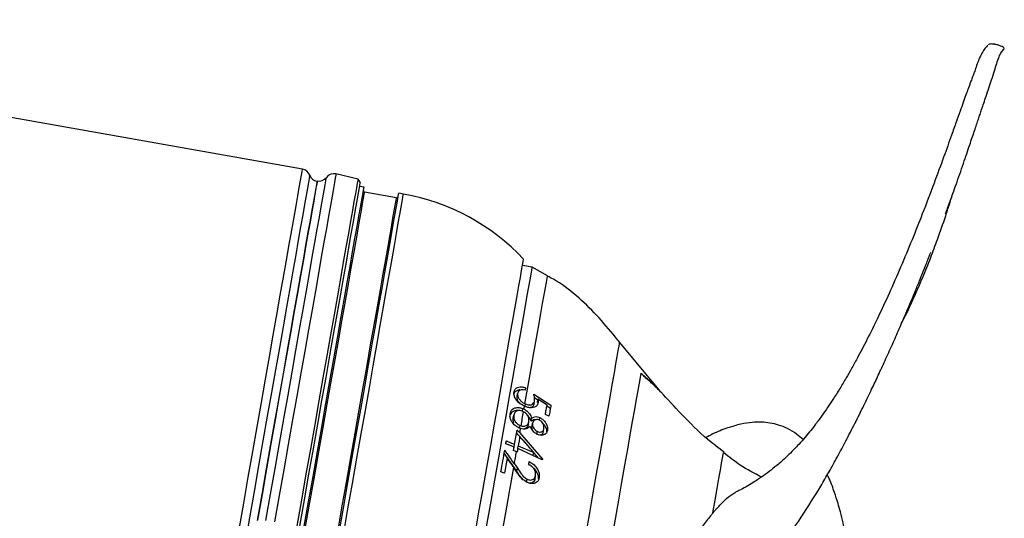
# Model space of a CAD drawing. Extents: x 3028 to 3864, y 3633 to 4147.
# Tile 8 of 8: x 3655 to 3864, y 3798 to 3904. Entities that reach past the tile are written whole.
import ezdxf

# ---------------------------------------------------------------- set-up
doc = ezdxf.new("R2010")
doc.units = 0
doc.header["$LTSCALE"] = 5
doc.layers.get('0').update_dxf_attribs({"linetype": 'CONTINUOUS'})

msp = doc.modelspace()

# ---------------------------------------------------------------- linework, layer by layer
at = {"color": 7, "linetype": 'CONTINUOUS'}
for p, q in [((3714.9, 3871.85), (3535.14, 3903.54)), ((3726.73, 3869.73), (3722, 3870.83)), ((3727.12, 3869.1), (3726.73, 3869.73)), ((3727.95, 3868.02), (3726.96, 3868.2)), ((3734.86, 3865.79), (3728.07, 3866.99)), ((3736.32, 3866.55), (3735.33, 3866.72)), ((3716.97, 3863.36), (3716.92, 3863.37)), ((3763.61, 3851.07), (3761.58, 3851.43)), ((3766.89, 3849.22), (3763.61, 3851.07)), ((3790.53, 3825.13), (3782.22, 3835.08)), ((3760.45, 3823.64), (3760.56, 3824.29)), ((3763.98, 3824.15), (3767.62, 3821.79)), ((3764.03, 3822.08), (3764.14, 3822.73)), ((3764.84, 3822.86), (3764.15, 3823.32)), ((3764.76, 3822.38), (3764.87, 3823.03)), ((3766.79, 3821.78), (3764.87, 3823.03)), ((3761.81, 3820.41), (3761.55, 3820.53)), ((3761.57, 3820.52), (3761.67, 3821.06)), ((3761.67, 3821.06), (3761.91, 3820.95)), ((3762.11, 3821.53), (3762.02, 3821.56)), ((3762.11, 3822.09), (3762.23, 3822.04)), ((3762.14, 3821.57), (3762.23, 3822.04)), ((3767.5, 3821.11), (3766.75, 3821.6)), ((3759.63, 3819.01), (3759.75, 3819.65)), ((3762.83, 3817.66), (3762.94, 3818.3)), ((3763.42, 3818.37), (3763.53, 3819.01)), ((3763.61, 3817.33), (3763.72, 3817.98)), ((3765.19, 3818.62), (3765.28, 3819.15)), ((3767.2, 3819.43), (3766.44, 3819.82)), ((3760.98, 3816.83), (3761.09, 3817.46)), ((3761.18, 3816.83), (3761, 3816.9)), ((3761.02, 3815.9), (3765.81, 3810.32)), ((3761.09, 3817.46), (3761.28, 3817.4)), ((3764.65, 3815.55), (3764.76, 3816.2)), ((3766.01, 3816.19), (3766.13, 3816.86)), ((3763.96, 3811.75), (3761.03, 3815.1)), ((3759.81, 3812.91), (3759.91, 3813.5)), ((3760.45, 3811.84), (3760.31, 3811.9)), ((3760.59, 3812.6), (3760.69, 3813.18)), ((3765.79, 3810.2), (3760.59, 3812.6)), ((3760.69, 3813.18), (3763.96, 3811.75)), ((3763.85, 3811.09), (3763.96, 3811.75)), ((3760.39, 3807.76), (3757.7, 3811.62)), ((3760.07, 3808.02), (3759.72, 3808.54)), ((3759.86, 3809.34), (3760.5, 3808.4)), ((3760.39, 3807.76), (3760.5, 3808.4)), ((3762.46, 3805.43), (3762.58, 3806.08)), ((3764.24, 3806.16), (3764.36, 3806.83))]:
    msp.add_line(p, q, dxfattribs=at)
at = {"color": 7, "linetype": 'CONTINUOUS', "flags": 128}
for points in [[(3701.42, 3795.4), (3702.41, 3801.01), (3703.38, 3806.53), (3704.34, 3811.94), (3705.27, 3817.21), (3706.17, 3822.34), (3707.04, 3827.29), (3707.88, 3832.06), (3708.69, 3836.63), (3709.46, 3840.98), (3710.18, 3845.09), (3710.86, 3848.96), (3711.5, 3852.56), (3712.08, 3855.88), (3712.62, 3858.92), (3713.1, 3861.65), (3713.53, 3864.08), (3713.9, 3866.19), (3714.22, 3867.98), (3714.47, 3869.43), (3714.67, 3870.54), (3714.81, 3871.32), (3714.88, 3871.75), (3714.9, 3871.85)], [(3716.43, 3870.56), (3716.4, 3870.39), (3716.31, 3869.87), (3716.16, 3869), (3715.94, 3867.79), (3715.67, 3866.24), (3715.34, 3864.35), (3714.95, 3862.15), (3714.5, 3859.62), (3714, 3856.79), (3713.45, 3853.65), (3712.85, 3850.23), (3712.2, 3846.54), (3711.5, 3842.58), (3710.76, 3838.38), (3709.98, 3833.95), (3709.16, 3829.3), (3708.3, 3824.46), (3707.42, 3819.43), (3706.5, 3814.24), (3705.56, 3808.91), (3704.6, 3803.46), (3703.62, 3797.9), (3702.62, 3792.25)], [(3722, 3870.83), (3721.99, 3870.81), (3721.95, 3870.55), (3721.84, 3869.95), (3721.68, 3869), (3721.45, 3867.71), (3721.16, 3866.09), (3720.82, 3864.14), (3720.42, 3861.86), (3719.96, 3859.28), (3719.45, 3856.38), (3718.89, 3853.19), (3718.28, 3849.72), (3717.62, 3845.98), (3716.91, 3841.98), (3716.16, 3837.74), (3715.37, 3833.27), (3714.55, 3828.58), (3713.69, 3823.71), (3712.8, 3818.65), (3711.88, 3813.44), (3710.93, 3808.08), (3709.97, 3802.6), (3708.98, 3797.03)], [(3717.96, 3869.28), (3717.93, 3869.1), (3717.84, 3868.59), (3717.69, 3867.73), (3717.48, 3866.53), (3717.21, 3865), (3716.88, 3863.13), (3716.49, 3860.95), (3716.05, 3858.45), (3715.56, 3855.64), (3715.01, 3852.54), (3714.42, 3849.16), (3713.77, 3845.5), (3713.08, 3841.59), (3712.35, 3837.43), (3711.57, 3833.04), (3710.76, 3828.44), (3709.92, 3823.64), (3709.04, 3818.67), (3708.13, 3813.54), (3707.2, 3808.26), (3706.25, 3802.86), (3705.28, 3797.36)], [(3718.03, 3869.34), (3717.99, 3869.17), (3717.9, 3868.65), (3717.75, 3867.79), (3717.54, 3866.59), (3717.27, 3865.06), (3716.94, 3863.19), (3716.56, 3861.01), (3716.11, 3858.5), (3715.62, 3855.7), (3715.07, 3852.59), (3714.47, 3849.21), (3713.83, 3845.55), (3713.14, 3841.63), (3712.41, 3837.47), (3711.63, 3833.08), (3710.82, 3828.47), (3709.97, 3823.67), (3709.1, 3818.7), (3708.19, 3813.56), (3707.26, 3808.28), (3706.31, 3802.87), (3705.33, 3797.37)], [(3707.13, 3797.31), (3708.11, 3802.88), (3709.07, 3808.35), (3710.01, 3813.68), (3710.93, 3818.88), (3711.82, 3823.91), (3712.67, 3828.77), (3713.49, 3833.42), (3714.28, 3837.86), (3715.02, 3842.07), (3715.72, 3846.03), (3716.37, 3849.73), (3716.97, 3853.16), (3717.53, 3856.3), (3718.03, 3859.13), (3718.47, 3861.66), (3718.86, 3863.88), (3719.2, 3865.76), (3719.47, 3867.31), (3719.68, 3868.53), (3719.84, 3869.4), (3719.93, 3869.92), (3719.96, 3870.09)], [(3713.75, 3796.12), (3714.73, 3801.69), (3715.69, 3807.15), (3716.63, 3812.49), (3717.55, 3817.69), (3718.44, 3822.74), (3719.3, 3827.6), (3720.12, 3832.27), (3720.91, 3836.73), (3721.65, 3840.96), (3722.36, 3844.95), (3723.01, 3848.68), (3723.63, 3852.15), (3724.19, 3855.33), (3724.7, 3858.21), (3725.15, 3860.8), (3725.55, 3863.06), (3725.89, 3865.01), (3726.18, 3866.63), (3726.41, 3867.91), (3726.57, 3868.86), (3726.68, 3869.46), (3726.72, 3869.72), (3726.73, 3869.73)], [(3727.12, 3869.1), (3727.09, 3868.93), (3727, 3868.4), (3726.84, 3867.53), (3726.63, 3866.31), (3726.36, 3864.76), (3726.02, 3862.87), (3725.63, 3860.65), (3725.18, 3858.11), (3724.68, 3855.26), (3724.13, 3852.12), (3723.52, 3848.68), (3722.87, 3844.97), (3722.17, 3841), (3721.42, 3836.78), (3720.64, 3832.33), (3719.82, 3827.66), (3718.96, 3822.8), (3718.07, 3817.75), (3717.15, 3812.54), (3716.2, 3807.18), (3715.24, 3801.71), (3714.25, 3796.12)], [(3715.2, 3795.73), (3716.18, 3801.26), (3717.13, 3806.69), (3718.07, 3811.99), (3718.98, 3817.15), (3719.86, 3822.15), (3720.71, 3826.98), (3721.52, 3831.6), (3722.3, 3836.01), (3723.04, 3840.19), (3723.73, 3844.12), (3724.38, 3847.8), (3724.98, 3851.2), (3725.53, 3854.32), (3726.03, 3857.14), (3726.47, 3859.65), (3726.86, 3861.85), (3727.19, 3863.72), (3727.46, 3865.26), (3727.67, 3866.47), (3727.83, 3867.33), (3727.92, 3867.85), (3727.95, 3868.02)], [(3715.49, 3795.66), (3716.47, 3801.18), (3717.42, 3806.6), (3718.35, 3811.89), (3719.26, 3817.03), (3720.14, 3822.02), (3720.99, 3826.82), (3721.8, 3831.42), (3722.57, 3835.8), (3723.3, 3839.95), (3723.99, 3843.84), (3724.63, 3847.48), (3725.22, 3850.84), (3725.76, 3853.9), (3726.25, 3856.67), (3726.68, 3859.13), (3727.06, 3861.26), (3727.38, 3863.07), (3727.64, 3864.54), (3727.84, 3865.67), (3727.97, 3866.45), (3728.05, 3866.89), (3728.07, 3866.99)], [(3722.59, 3794.43), (3723.56, 3799.96), (3724.52, 3805.39), (3725.45, 3810.69), (3726.36, 3815.85), (3727.25, 3820.85), (3728.1, 3825.67), (3728.91, 3830.3), (3729.69, 3834.71), (3730.43, 3838.89), (3731.12, 3842.82), (3731.77, 3846.5), (3732.37, 3849.9), (3732.92, 3853.02), (3733.41, 3855.84), (3733.86, 3858.35), (3734.24, 3860.55), (3734.57, 3862.42), (3734.85, 3863.96), (3735.06, 3865.16), (3735.21, 3866.03), (3735.3, 3866.55), (3735.33, 3866.72)], [(3723.57, 3794.26), (3724.55, 3799.79), (3725.5, 3805.21), (3726.44, 3810.52), (3727.35, 3815.68), (3728.23, 3820.68), (3729.08, 3825.5), (3729.9, 3830.12), (3730.67, 3834.53), (3731.41, 3838.71), (3732.1, 3842.65), (3732.75, 3846.32), (3733.35, 3849.73), (3733.9, 3852.84), (3734.4, 3855.66), (3734.84, 3858.18), (3735.23, 3860.37), (3735.56, 3862.24), (3735.83, 3863.79), (3736.04, 3864.99), (3736.2, 3865.85), (3736.29, 3866.37), (3736.32, 3866.55)], [(3722.29, 3794.46), (3723.26, 3799.98), (3724.22, 3805.4), (3725.15, 3810.69), (3726.06, 3815.84), (3726.93, 3820.82), (3727.78, 3825.62), (3728.59, 3830.22), (3729.36, 3834.6), (3730.1, 3838.75), (3730.78, 3842.65), (3731.42, 3846.28), (3732.02, 3849.64), (3732.56, 3852.71), (3733.05, 3855.47), (3733.48, 3857.93), (3733.85, 3860.06), (3734.17, 3861.87), (3734.43, 3863.34), (3734.63, 3864.47), (3734.77, 3865.25), (3734.85, 3865.69), (3734.86, 3865.79)], [(3751.38, 3793.58), (3752.28, 3798.71), (3753.16, 3803.71), (3754.02, 3808.56), (3754.84, 3813.25), (3755.64, 3817.74), (3756.39, 3822.03), (3757.11, 3826.1), (3757.79, 3829.93), (3758.42, 3833.5), (3759, 3836.81), (3759.53, 3839.83), (3760.01, 3842.56), (3760.44, 3844.99), (3760.81, 3847.1), (3761.13, 3848.88), (3761.38, 3850.34), (3761.58, 3851.45), (3761.72, 3852.23), (3761.79, 3852.66), (3761.81, 3852.76)], [(3763.61, 3851.07), (3763.58, 3850.92), (3763.5, 3850.43), (3763.35, 3849.58), (3763.14, 3848.4), (3762.87, 3846.88), (3762.54, 3845.02), (3762.16, 3842.85), (3761.72, 3840.36), (3761.23, 3837.56), (3760.68, 3834.48), (3760.09, 3831.11), (3759.45, 3827.48), (3758.77, 3823.6), (3758.04, 3819.48), (3757.27, 3815.14), (3756.47, 3810.6), (3755.64, 3805.89), (3754.78, 3801.01), (3753.9, 3795.98)], [(3762.11, 3822.09), (3762.79, 3825.95), (3763.43, 3829.57), (3764.02, 3832.91), (3764.56, 3835.97), (3765.04, 3838.74), (3765.48, 3841.2), (3765.86, 3843.35), (3766.18, 3845.18), (3766.44, 3846.67), (3766.65, 3847.82), (3766.79, 3848.63), (3766.87, 3849.1), (3766.89, 3849.22)], [(3775.08, 3794.56), (3775.86, 3798.97), (3776.6, 3803.2), (3777.32, 3807.24), (3777.99, 3811.07), (3778.63, 3814.67), (3779.22, 3818.02), (3779.76, 3821.11), (3780.26, 3823.92), (3780.7, 3826.44), (3781.09, 3828.65), (3781.43, 3830.55), (3781.7, 3832.13), (3781.92, 3833.37), (3782.08, 3834.28), (3782.18, 3834.85), (3782.22, 3835.07), (3782.22, 3835.08)], [(3773.9, 3755.61), (3774.76, 3760.49), (3775.62, 3765.37), (3776.48, 3770.23), (3777.33, 3775.05), (3778.17, 3779.8), (3778.99, 3784.46), (3779.79, 3788.99), (3780.56, 3793.39), (3781.31, 3797.61), (3782.02, 3801.65), (3782.7, 3805.48), (3783.33, 3809.09), (3783.92, 3812.44), (3784.47, 3815.53), (3784.96, 3818.34), (3785.41, 3820.85), (3785.79, 3823.05), (3786.13, 3824.93), (3786.4, 3826.48), (3786.61, 3827.69), (3786.77, 3828.55)], [(3762.23, 3825.49), (3762.22, 3825.43), (3762.21, 3825.37), (3762.2, 3825.3), (3762.19, 3825.24), (3762.18, 3825.18), (3762.17, 3825.11), (3762.16, 3825.05), (3762.15, 3824.99)], [(3761.28, 3817.4), (3761.35, 3817.78), (3761.42, 3818.16), (3761.48, 3818.54), (3761.55, 3818.92), (3761.62, 3819.29), (3761.68, 3819.66), (3761.75, 3820.04), (3761.81, 3820.41)], [(3761.91, 3820.95), (3761.92, 3821.02), (3761.93, 3821.1), (3761.95, 3821.18), (3761.96, 3821.26), (3761.98, 3821.33), (3761.99, 3821.41), (3762, 3821.49), (3762.02, 3821.56)], [(3766.44, 3819.82), (3766.48, 3820.07), (3766.53, 3820.31), (3766.57, 3820.56), (3766.62, 3820.81), (3766.66, 3821.05), (3766.7, 3821.3), (3766.74, 3821.54), (3766.79, 3821.78)], [(3767.62, 3821.79), (3767.57, 3821.5), (3767.52, 3821.2), (3767.47, 3820.91), (3767.41, 3820.62), (3767.36, 3820.32), (3767.31, 3820.02), (3767.26, 3819.73), (3767.2, 3819.43)], [(3759.91, 3813.5), (3759.98, 3813.88), (3760.05, 3814.26), (3760.11, 3814.64), (3760.18, 3815.02), (3760.25, 3815.4), (3760.31, 3815.78), (3760.38, 3816.15), (3760.44, 3816.52)], [(3761.02, 3815.9), (3761.04, 3816.02), (3761.06, 3816.14), (3761.08, 3816.25), (3761.1, 3816.37), (3761.12, 3816.49), (3761.14, 3816.6), (3761.16, 3816.72), (3761.18, 3816.83)], [(3758.06, 3813.62), (3758.07, 3813.7), (3758.08, 3813.77), (3758.1, 3813.84), (3758.11, 3813.92), (3758.12, 3813.99), (3758.14, 3814.06), (3758.15, 3814.13), (3758.16, 3814.21)], [(3758.16, 3814.21), (3759.26, 3813.76), (3759.91, 3813.5)], [(3761.03, 3815.1), (3760.98, 3814.86), (3760.94, 3814.62), (3760.9, 3814.38), (3760.86, 3814.14), (3760.82, 3813.9), (3760.77, 3813.66), (3760.73, 3813.42), (3760.69, 3813.18)], [(3757.01, 3807.68), (3757.11, 3808.26), (3757.22, 3808.84), (3757.32, 3809.42), (3757.42, 3810), (3757.52, 3810.57), (3757.62, 3811.14), (3757.72, 3811.71), (3757.82, 3812.28)], [(3759.81, 3812.91), (3759.15, 3813.18), (3758.06, 3813.62)], [(3759.67, 3812.16), (3759.69, 3812.25), (3759.71, 3812.35), (3759.72, 3812.44), (3759.74, 3812.54), (3759.76, 3812.63), (3759.77, 3812.73), (3759.79, 3812.82), (3759.81, 3812.91)], [(3760.31, 3811.9), (3760.16, 3811.96), (3759.67, 3812.16)], [(3759.86, 3809.34), (3759.92, 3809.66), (3759.97, 3809.98), (3760.03, 3810.3), (3760.09, 3810.63), (3760.14, 3810.95), (3760.2, 3811.26), (3760.26, 3811.58), (3760.31, 3811.9)], [(3760.59, 3812.6), (3760.57, 3812.51), (3760.55, 3812.41), (3760.54, 3812.32), (3760.52, 3812.22), (3760.5, 3812.13), (3760.49, 3812.03), (3760.47, 3811.94), (3760.45, 3811.84)], [(3801.99, 3798.92), (3802.47, 3801.65), (3802.9, 3804.09), (3803.28, 3806.21), (3803.59, 3808.01), (3803.85, 3809.46), (3804.05, 3810.56), (3804.18, 3811.31), (3804.24, 3811.69), (3804.25, 3811.74)], [(3758.35, 3810.53), (3758.28, 3810.14), (3758.21, 3809.75), (3758.14, 3809.35), (3758.07, 3808.96), (3758, 3808.56), (3757.93, 3808.16), (3757.86, 3807.76), (3757.79, 3807.36)], [(3762.91, 3809.23), (3762.92, 3809.3), (3762.93, 3809.37), (3762.95, 3809.45), (3762.96, 3809.52), (3762.97, 3809.6), (3762.99, 3809.67), (3763, 3809.75), (3763.01, 3809.82)], [(3765.81, 3810.32), (3765.8, 3810.3), (3765.8, 3810.29), (3765.8, 3810.27), (3765.8, 3810.26), (3765.79, 3810.24), (3765.79, 3810.23), (3765.79, 3810.21), (3765.79, 3810.2)], [(3757.79, 3807.36), (3757.56, 3807.45), (3757.01, 3807.68)], [(3757.14, 3793.92), (3758.03, 3798.93), (3758.89, 3803.82), (3759.72, 3808.54)]]:
    msp.add_lwpolyline(points, dxfattribs=at)
at = {"color": 7, "linetype": 'CONTINUOUS'}
for centre, radius, start, end in [((3714.55, 3869.88), 2, 20, 80), ((3718.31, 3871.25), 2, 200, 260), ((3721.55, 3868.88), 2, 77, 142.517), ((3718.37, 3871.31), 2, 260, 322.517), ((3728.12, 3867.28), 0.3, 170, 260), ((3734.92, 3866.08), 0.3, 260, 350), ((3728.35, 3821.35), 45.9, 43.1926, 80)]:
    msp.add_arc(centre, radius, start, end, dxfattribs=at)
for centre, major_axis, ratio, start_param, end_param in [((3674.79, 3827.79), (146.16, -127.92), 0.265666, 1.187081, 1.191744), ((3708.26, 3804.95), (-87.36, 111.06), 0.312619, 4.509663, 4.5354), ((3707.12, 3805.28), (-87.73, 111.52), 0.312611, 4.499602, 4.517007)]:
    msp.add_ellipse(centre, major_axis=major_axis, ratio=ratio, start_param=start_param, end_param=end_param, dxfattribs=at)
for points, knots in [([(3860.36, 3898.17), (3860.28, 3898.07), (3860.13, 3897.89), (3859.79, 3897.48), (3859.3, 3896.83), (3858.68, 3895.74), (3858.14, 3894.29), (3857.73, 3893.07), (3857.41, 3892.18), (3857.05, 3891.23), (3856.64, 3890.18), (3856.2, 3888.99), (3855.68, 3887.57), (3855.13, 3886.01), (3854.44, 3884.08), (3853.62, 3881.77), (3852.48, 3878.59), (3850.93, 3874.28), (3848.89, 3868.71), (3846.64, 3862.8), (3844.27, 3856.83), (3841.93, 3851.21), (3839.5, 3845.67), (3837.1, 3840.51), (3834.81, 3835.86), (3832.9, 3832.22), (3831.42, 3829.55), (3830.2, 3827.41), (3828.9, 3825.24), (3827.58, 3823.14), (3826.27, 3821.18), (3825, 3819.37), (3823.71, 3817.63), (3822.45, 3816.04), (3821.24, 3814.6), (3820.08, 3813.31), (3818.98, 3812.16), (3817.81, 3811), (3816.64, 3809.93), (3815.39, 3808.85), (3813.92, 3807.68), (3812.53, 3806.67), (3811.51, 3805.99), (3810.41, 3805.28), (3809.03, 3804.47), (3807.77, 3803.79), (3807.02, 3803.42), (3806.78, 3803.31)], [0, 0, 0, 0, 0.008621, 0.014401, 0.018761, 0.028855, 0.040298, 0.057819, 0.076726, 0.094295, 0.11046, 0.133103, 0.152189, 0.174659, 0.197667, 0.223817, 0.253111, 0.29704, 0.346253, 0.400624, 0.44474, 0.48989, 0.531761, 0.570163, 0.604948, 0.635159, 0.652563, 0.667643, 0.686496, 0.707792, 0.723675, 0.742232, 0.76407, 0.781163, 0.800221, 0.819014, 0.832334, 0.852075, 0.869402, 0.883296, 0.90553, 0.926927, 0.939693, 0.954173, 0.972235, 0.991259, 1, 1, 1, 1]), ([(3861.75, 3898.34), (3861.7, 3898.35), (3861.59, 3898.37), (3861.38, 3898.39), (3861.01, 3898.4), (3860.61, 3898.34), (3860.53, 3898.24), (3860.48, 3898.18)], [0, 0, 0, 0, 0.0438822, 0.0908311, 0.2043418, 0.5107379, 1, 1, 1, 1]), ([(3863.77, 3897.37), (3863.81, 3897.4), (3863.91, 3897.49), (3863.64, 3897.7), (3863.16, 3897.94), (3862.61, 3898.14), (3862.15, 3898.26), (3861.92, 3898.32), (3861.8, 3898.34), (3861.75, 3898.34)], [0, 0, 0, 0, 0.158581, 0.430765, 0.675614, 0.868858, 0.941172, 0.972101, 1, 1, 1, 1]), ([(3851.36, 3862.4), (3851.36, 3862.39), (3851.35, 3862.36), (3851.43, 3862.59), (3851.57, 3862.96), (3851.7, 3863.3), (3851.85, 3863.71), (3852.1, 3864.38), (3852.48, 3865.43), (3853.02, 3866.93), (3853.68, 3868.79), (3854.42, 3870.89), (3855.16, 3873.02), (3855.86, 3875.08), (3856.48, 3876.91), (3857.03, 3878.53), (3857.52, 3879.97), (3857.95, 3881.26), (3858.33, 3882.41), (3858.7, 3883.49), (3859.09, 3884.67), (3859.52, 3885.95), (3860.03, 3887.48), (3860.59, 3889.17), (3861.19, 3890.91), (3861.72, 3892.62), (3862.21, 3894.24), (3862.67, 3895.56), (3863.15, 3896.61), (3863.62, 3897.14), (3863.82, 3897.36)], [0, 0, 0, 0, 0.011484, 0.0318, 0.040396, 0.048274, 0.055877, 0.063695, 0.081597, 0.104497, 0.14004, 0.185045, 0.234014, 0.279495, 0.3215, 0.358318, 0.392072, 0.422807, 0.450566, 0.47539, 0.501164, 0.538114, 0.585597, 0.644003, 0.713056, 0.79263, 0.858274, 0.919011, 0.966181, 1, 1, 1, 1]), ([(3842.04, 3839.11), (3842.33, 3839.68), (3843.22, 3841.45), (3844.76, 3844.77), (3846.54, 3848.85), (3848.19, 3852.98), (3849.81, 3857.29), (3851.11, 3861.03), (3852.15, 3864.2), (3852.65, 3865.8), (3852.89, 3866.58), (3852.92, 3866.65)], [0, 0, 0, 0, 0.065518, 0.202518, 0.359815, 0.513577, 0.654678, 0.835223, 0.920599, 0.993367, 1, 1, 1, 1]), ([(3784.34, 3769.29), (3785.31, 3769.26), (3787.13, 3769.19), (3789.83, 3769.59), (3792.6, 3770.33), (3795.4, 3771.47), (3798.12, 3772.95), (3800.33, 3774.41), (3802.04, 3775.7), (3803.31, 3776.74), (3804.52, 3777.79), (3806.04, 3779.17), (3807.93, 3781.1), (3810.32, 3783.75), (3812.97, 3787.06), (3816.6, 3791.97), (3820.64, 3797.77), (3824.19, 3803.4), (3826.65, 3807.62), (3828.47, 3810.92), (3830.29, 3814.33), (3832.15, 3817.95), (3834.01, 3821.66), (3835.69, 3825.14), (3837.11, 3828.14), (3838.55, 3831.26), (3840.09, 3834.67), (3841.57, 3838.02), (3842.88, 3841.05), (3843.99, 3843.66), (3845.03, 3846.17), (3845.99, 3848.51), (3847.03, 3851.07), (3847.72, 3852.83), (3848.09, 3853.78), (3848.23, 3854.12), (3848.23, 3854.15), (3848.24, 3854.15)], [0, 0, 0, 0, 0.036172, 0.068388, 0.097151, 0.134579, 0.165835, 0.191334, 0.211258, 0.225664, 0.23627, 0.253922, 0.276485, 0.301136, 0.337687, 0.373445, 0.440575, 0.500596, 0.527554, 0.554988, 0.585352, 0.617757, 0.651153, 0.682431, 0.711705, 0.741532, 0.772754, 0.803729, 0.833525, 0.864486, 0.887182, 0.9115, 0.935803, 0.971176, 0.988719, 0.995615, 1, 1, 1, 1]), ([(3782.24, 3835.04), (3781.92, 3835.44), (3780.35, 3837.42), (3777.42, 3840.89), (3773.11, 3845.1), (3769.51, 3847.79), (3767.32, 3848.92), (3766.91, 3849.14)], [0, 0, 0, 0, 0.072255, 0.361908, 0.648009, 0.933619, 1, 1, 1, 1]), ([(3786.77, 3828.55), (3786.77, 3828.55), (3786.77, 3828.56), (3786.83, 3828.51), (3787.02, 3828.33), (3787.32, 3828.06), (3787.69, 3827.73), (3788.06, 3827.42), (3788.52, 3827.03), (3789.05, 3826.56), (3789.61, 3826.02), (3790.14, 3825.48), (3790.6, 3824.98), (3790.9, 3824.63), (3791.05, 3824.46)], [0, 0, 0, 0, 0.002235, 0.008876, 0.039207, 0.099421, 0.159841, 0.250175, 0.340504, 0.482279, 0.643815, 0.764245, 0.884675, 1, 1, 1, 1]), ([(3790.9, 3824.57), (3790.9, 3824.58), (3790.57, 3824.97), (3789.91, 3825.62), (3788.91, 3826.56), (3788.13, 3827.22), (3787.43, 3827.88), (3787.09, 3828.22), (3786.86, 3828.46), (3786.77, 3828.55)], [0, 0, 0, 0, 0.007993, 0.285554, 0.551056, 0.818764, 0.889053, 0.955274, 1, 1, 1, 1]), ([(3761.19, 3824.99), (3761.14, 3825), (3760.82, 3825.05), (3760.33, 3824.88), (3759.83, 3824.53), (3759.72, 3824.14), (3759.67, 3823.97)], [0, 0, 0, 0, 0.061034, 0.3891, 0.718841, 1, 1, 1, 1]), ([(3762.02, 3821.56), (3761.67, 3821.74), (3761.06, 3822.06), (3760.32, 3822.78), (3759.88, 3823.51), (3759.74, 3824.15), (3759.78, 3824.49), (3759.79, 3824.64)], [0, 0, 0, 0, 0.262387, 0.473085, 0.685311, 0.868193, 1, 1, 1, 1]), ([(3759.79, 3824.64), (3759.85, 3824.83), (3759.97, 3825.21), (3760.46, 3825.55), (3761.1, 3825.69), (3761.72, 3825.63), (3762.12, 3825.52), (3762.23, 3825.49)], [0, 0, 0, 0, 0.2221936, 0.4458573, 0.6524614, 0.899692, 1, 1, 1, 1]), ([(3760.56, 3824.29), (3760.55, 3824.12), (3760.53, 3823.78), (3760.78, 3823.21), (3761.18, 3822.7), (3761.65, 3822.32), (3761.98, 3822.15), (3762.11, 3822.09)], [0, 0, 0, 0, 0.217233, 0.436071, 0.640475, 0.860341, 1, 1, 1, 1]), ([(3762.15, 3824.99), (3761.93, 3825.03), (3761.54, 3825.11), (3761.07, 3824.99), (3760.71, 3824.73), (3760.62, 3824.45), (3760.56, 3824.29)], [0, 0, 0, 0, 0.280811, 0.505382, 0.729033, 1, 1, 1, 1]), ([(3804.39, 3811.79), (3803.21, 3812.69), (3799.98, 3815.14), (3795.6, 3819.57), (3792.39, 3823.02), (3790.93, 3824.59)], [0, 0, 0, 0, 0.239089, 0.653771, 1, 1, 1, 1]), ([(3761.11, 3822.1), (3760.99, 3822.21), (3760.72, 3822.48), (3760.48, 3822.98), (3760.41, 3823.39), (3760.44, 3823.59), (3760.45, 3823.64)], [0, 0, 0, 0, 0.239645, 0.576662, 0.896671, 1, 1, 1, 1]), ([(3764.9, 3822.29), (3764.84, 3822.08), (3764.71, 3821.67), (3764.19, 3821.32), (3763.51, 3821.19), (3762.79, 3821.27), (3762.31, 3821.45), (3762.11, 3821.53)], [0, 0, 0, 0, 0.213663, 0.42915, 0.619743, 0.840821, 1, 1, 1, 1]), ([(3762.23, 3822.04), (3762.46, 3821.96), (3762.89, 3821.82), (3763.44, 3821.87), (3763.84, 3822.07), (3764.06, 3822.39), (3764.12, 3822.63), (3764.14, 3822.73)], [0, 0, 0, 0, 0.25521, 0.456259, 0.65697, 0.859679, 1, 1, 1, 1]), ([(3764.14, 3822.73), (3764.15, 3822.84), (3764.18, 3823.06), (3764.13, 3823.54), (3764.04, 3823.91), (3763.98, 3824.15)], [0, 0, 0, 0, 0.25053, 0.501017, 1, 1, 1, 1]), ([(3764.87, 3823.03), (3764.88, 3822.96), (3764.9, 3822.84), (3764.93, 3822.58), (3764.91, 3822.41), (3764.9, 3822.29)], [0, 0, 0, 0, 0.250095, 0.500329, 1, 1, 1, 1]), ([(3760.7, 3820.63), (3760.7, 3820.63), (3760.41, 3820.7), (3759.93, 3820.59), (3759.34, 3820.34), (3758.99, 3819.88), (3758.9, 3819.5), (3758.85, 3819.31)], [0, 0, 0, 0, 0.00222, 0.293644, 0.527169, 0.760915, 1, 1, 1, 1]), ([(3758.97, 3819.97), (3759.04, 3820.25), (3759.17, 3820.71), (3759.67, 3821.13), (3760.3, 3821.29), (3760.98, 3821.29), (3761.46, 3821.13), (3761.67, 3821.06)], [0, 0, 0, 0, 0.263887, 0.444582, 0.624864, 0.835558, 1, 1, 1, 1]), ([(3761.55, 3820.53), (3761.37, 3820.59), (3761, 3820.7), (3760.49, 3820.64), (3760.1, 3820.42), (3759.85, 3820.08), (3759.78, 3819.79), (3759.75, 3819.65)], [0, 0, 0, 0, 0.204839, 0.410636, 0.609035, 0.805087, 1, 1, 1, 1]), ([(3762.94, 3818.3), (3762.96, 3818.5), (3762.99, 3818.89), (3762.73, 3819.51), (3762.34, 3820.05), (3761.98, 3820.29), (3761.81, 3820.41)], [0, 0, 0, 0, 0.268445, 0.539582, 0.77567, 1, 1, 1, 1]), ([(3761.91, 3820.95), (3762.13, 3820.82), (3762.57, 3820.56), (3763.17, 3819.88), (3763.4, 3819.33), (3763.53, 3819.01)], [0, 0, 0, 0, 0.2856243, 0.5717994, 1, 1, 1, 1]), ([(3764.03, 3822.08), (3763.98, 3821.91), (3763.88, 3821.58), (3763.57, 3821.31), (3763.32, 3821.27), (3763.24, 3821.26)], [0, 0, 0, 0, 0.4534335, 0.8122381, 1, 1, 1, 1]), ([(3759.51, 3818.01), (3759.36, 3818.23), (3759.04, 3818.69), (3758.9, 3819.39), (3758.95, 3819.79), (3758.97, 3819.97)], [0, 0, 0, 0, 0.354701, 0.711478, 1, 1, 1, 1]), ([(3761, 3816.9), (3760.73, 3817.03), (3760.32, 3817.23), (3759.83, 3817.64), (3759.62, 3817.88), (3759.51, 3818.01)], [0, 0, 0, 0, 0.482312, 0.737063, 1, 1, 1, 1]), ([(3759.73, 3818.06), (3759.68, 3818.22), (3759.57, 3818.55), (3759.61, 3818.85), (3759.63, 3819.01)], [0, 0, 0, 0, 0.499645, 1, 1, 1, 1]), ([(3759.75, 3819.65), (3759.73, 3819.42), (3759.7, 3819.03), (3759.94, 3818.44), (3760.31, 3817.96), (3760.72, 3817.63), (3761, 3817.5), (3761.09, 3817.46)], [0, 0, 0, 0, 0.289111, 0.48656, 0.683265, 0.901937, 1, 1, 1, 1]), ([(3761.28, 3817.4), (3761.44, 3817.36), (3761.77, 3817.3), (3762.22, 3817.4), (3762.64, 3817.63), (3762.87, 3817.97), (3762.93, 3818.23), (3762.94, 3818.3)], [0, 0, 0, 0, 0.196365, 0.391698, 0.622552, 0.890308, 1, 1, 1, 1]), ([(3763.42, 3818.37), (3763.27, 3818.75), (3763.04, 3819.31), (3762.57, 3819.74), (3762.42, 3819.88)], [0, 0, 0, 0, 0.685857, 1, 1, 1, 1]), ([(3764.35, 3818.68), (3764.21, 3818.68), (3763.89, 3818.69), (3763.6, 3818.51), (3763.45, 3818.39), (3763.42, 3818.37)], [0, 0, 0, 0, 0.367678, 0.885824, 1, 1, 1, 1]), ([(3763.53, 3819.01), (3763.74, 3819.14), (3764.09, 3819.37), (3764.74, 3819.36), (3765.11, 3819.22), (3765.28, 3819.15)], [0, 0, 0, 0, 0.440768, 0.74755, 1, 1, 1, 1]), ([(3763.72, 3817.98), (3763.71, 3817.82), (3763.7, 3817.51), (3763.89, 3817.01), (3764.22, 3816.59), (3764.53, 3816.32), (3764.71, 3816.23), (3764.76, 3816.2)], [0, 0, 0, 0, 0.247032, 0.495441, 0.716931, 0.922977, 1, 1, 1, 1]), ([(3765.18, 3818.62), (3765.03, 3818.67), (3764.75, 3818.77), (3764.33, 3818.71), (3763.95, 3818.51), (3763.77, 3818.2), (3763.73, 3818.01), (3763.72, 3817.98)], [0, 0, 0, 0, 0.208422, 0.395895, 0.678373, 0.941972, 1, 1, 1, 1]), ([(3766.13, 3816.86), (3766.14, 3817.02), (3766.17, 3817.33), (3765.99, 3817.82), (3765.74, 3818.21), (3765.44, 3818.48), (3765.25, 3818.58), (3765.18, 3818.62)], [0, 0, 0, 0, 0.272092, 0.491241, 0.710265, 0.884629, 1, 1, 1, 1]), ([(3765.28, 3819.15), (3765.53, 3819), (3765.99, 3818.72), (3766.53, 3818.06), (3766.84, 3817.37), (3766.93, 3816.81), (3766.9, 3816.52), (3766.88, 3816.43)], [0, 0, 0, 0, 0.2459093, 0.466773, 0.6859994, 0.9017274, 1, 1, 1, 1]), ([(3766.76, 3816.14), (3766.76, 3816.23), (3766.78, 3816.56), (3766.53, 3817.15), (3766.2, 3817.69), (3765.94, 3817.91), (3765.87, 3817.97)], [0, 0, 0, 0, 0.1624658, 0.5352086, 0.8774746, 1, 1, 1, 1]), ([(3821.12, 3814.48), (3820.67, 3814.89), (3819.66, 3815.81), (3817.92, 3816.83), (3816.03, 3817.6), (3814.19, 3818.03), (3812.33, 3818.22), (3810.27, 3818.17), (3807.87, 3817.8), (3805.05, 3816.98), (3802.56, 3816.02), (3800.97, 3815.15), (3800.52, 3814.9)], [0, 0, 0, 0, 0.094761, 0.214806, 0.322342, 0.418047, 0.504871, 0.599233, 0.704366, 0.820873, 0.949427, 1, 1, 1, 1]), ([(3764.89, 3810.61), (3764.3, 3811.35), (3762.84, 3813.17), (3761.26, 3814.88), (3760.33, 3815.89)], [0, 0, 0, 0, 0.408074, 1, 1, 1, 1]), ([(3763.22, 3817.25), (3762.96, 3817.05), (3762.55, 3816.74), (3761.78, 3816.67), (3761.37, 3816.78), (3761.18, 3816.83)], [0, 0, 0, 0, 0.493619, 0.767712, 1, 1, 1, 1]), ([(3762.83, 3817.66), (3762.78, 3817.49), (3762.68, 3817.14), (3762.27, 3816.82), (3761.91, 3816.74), (3761.74, 3816.71)], [0, 0, 0, 0, 0.345743, 0.694026, 1, 1, 1, 1]), ([(3764.64, 3815.66), (3764.42, 3815.78), (3764.03, 3816), (3763.52, 3816.58), (3763.33, 3817.01), (3763.22, 3817.25)], [0, 0, 0, 0, 0.343224, 0.623121, 1, 1, 1, 1]), ([(3764.05, 3816.05), (3763.99, 3816.11), (3763.82, 3816.3), (3763.65, 3816.67), (3763.57, 3817.05), (3763.6, 3817.25), (3763.61, 3817.33)], [0, 0, 0, 0, 0.163951, 0.491919, 0.808058, 1, 1, 1, 1]), ([(3766.88, 3816.43), (3766.82, 3816.23), (3766.7, 3815.84), (3766.23, 3815.5), (3765.64, 3815.39), (3765.08, 3815.47), (3764.75, 3815.61), (3764.64, 3815.66)], [0, 0, 0, 0, 0.228081, 0.457268, 0.675885, 0.898544, 1, 1, 1, 1]), ([(3764.76, 3816.2), (3764.9, 3816.15), (3765.17, 3816.05), (3765.55, 3816.09), (3765.86, 3816.24), (3766.05, 3816.52), (3766.1, 3816.75), (3766.13, 3816.86)], [0, 0, 0, 0, 0.205916, 0.39623, 0.610178, 0.812086, 1, 1, 1, 1]), ([(3766.01, 3816.19), (3765.96, 3816.02), (3765.89, 3815.73), (3765.64, 3815.5), (3765.46, 3815.47), (3765.4, 3815.46)], [0, 0, 0, 0, 0.4963122, 0.8279872, 1, 1, 1, 1]), ([(3812.33, 3806.54), (3810.79, 3807.33), (3807.93, 3808.81), (3805.42, 3810.81), (3804.25, 3811.74)], [0, 0, 0, 0, 0.537348, 1, 1, 1, 1]), ([(3763.01, 3809.82), (3763.37, 3809.61), (3764.02, 3809.23), (3764.73, 3808.32), (3765.14, 3807.4), (3765.17, 3806.74), (3765.12, 3806.44), (3765.12, 3806.4)], [0, 0, 0, 0, 0.288402, 0.524544, 0.761255, 0.968053, 1, 1, 1, 1]), ([(3762.53, 3805.43), (3762.22, 3805.62), (3761.47, 3806.05), (3760.73, 3807.06), (3760.26, 3807.74), (3760.07, 3808.02)], [0, 0, 0, 0, 0.3080429, 0.7226954, 1, 1, 1, 1]), ([(3761.72, 3805.97), (3761.51, 3806.22), (3761.01, 3806.78), (3760.61, 3807.41), (3760.39, 3807.76)], [0, 0, 0, 0, 0.44035, 1, 1, 1, 1]), ([(3760.5, 3808.4), (3760.78, 3807.98), (3761.2, 3807.35), (3761.87, 3806.5), (3762.34, 3806.23), (3762.58, 3806.08)], [0, 0, 0, 0, 0.479859, 0.728528, 1, 1, 1, 1]), ([(3765, 3806.08), (3765.01, 3806.22), (3765.03, 3806.62), (3764.75, 3807.38), (3764.21, 3808.23), (3763.53, 3808.83), (3763.06, 3809.08), (3762.9, 3809.17)], [0, 0, 0, 0, 0.11727, 0.333355, 0.592576, 0.852928, 1, 1, 1, 1]), ([(3764.36, 3806.83), (3764.37, 3807.03), (3764.41, 3807.43), (3764.18, 3808.04), (3763.77, 3808.63), (3763.31, 3809), (3762.99, 3809.18), (3762.91, 3809.23)], [0, 0, 0, 0, 0.217468, 0.437048, 0.629203, 0.904435, 1, 1, 1, 1]), ([(3765.12, 3806.4), (3765.06, 3806.18), (3764.95, 3805.77), (3764.54, 3805.37), (3764.02, 3805.17), (3763.38, 3805.14), (3762.85, 3805.29), (3762.57, 3805.42), (3762.53, 3805.43)], [0, 0, 0, 0, 0.205994, 0.377996, 0.549366, 0.746248, 0.967723, 1, 1, 1, 1]), ([(3762.58, 3806.08), (3762.8, 3806.01), (3763.21, 3805.86), (3763.74, 3805.97), (3764.12, 3806.23), (3764.3, 3806.55), (3764.35, 3806.77), (3764.36, 3806.83)], [0, 0, 0, 0, 0.272092, 0.507995, 0.717434, 0.920347, 1, 1, 1, 1]), ([(3764.24, 3806.16), (3764.2, 3806), (3764.11, 3805.68), (3763.77, 3805.39), (3763.4, 3805.24), (3763.13, 3805.27), (3763.01, 3805.28)], [0, 0, 0, 0, 0.277064, 0.556912, 0.801622, 1, 1, 1, 1]), ([(3826.24, 3684.33), (3826.32, 3685.57), (3826.48, 3687.88), (3826.82, 3691.27), (3827.19, 3694.51), (3827.58, 3697.67), (3827.96, 3700.71), (3828.31, 3703.52), (3828.66, 3706.4), (3829.08, 3709.94), (3829.54, 3714.15), (3830.01, 3718.57), (3830.39, 3722.43), (3830.7, 3725.73), (3830.98, 3728.97), (3831.28, 3732.52), (3831.6, 3736.75), (3831.9, 3741.24), (3832.17, 3745.98), (3832.38, 3750.86), (3832.55, 3756.21), (3832.62, 3760.99), (3832.62, 3764.87), (3832.59, 3767.52), (3832.54, 3769.92), (3832.46, 3772.38), (3832.35, 3775.12), (3832.19, 3777.84), (3832.01, 3780.29), (3831.81, 3782.62), (3831.56, 3785.07), (3831.23, 3787.83), (3830.8, 3790.79), (3830.28, 3793.82), (3829.69, 3796.63), (3829.11, 3798.99), (3828.5, 3801.18), (3827.73, 3803.54), (3826.99, 3805.56), (3826.43, 3806.7), (3826.28, 3807.01)], [0, 0, 0, 0, 0.028285, 0.053045, 0.075928, 0.100046, 0.123075, 0.143057, 0.161628, 0.18572, 0.220038, 0.25284, 0.280749, 0.30301, 0.323704, 0.3502, 0.379422, 0.415043, 0.44783, 0.483264, 0.523295, 0.568568, 0.594166, 0.614961, 0.631575, 0.650964, 0.675088, 0.700167, 0.720906, 0.738777, 0.761612, 0.787411, 0.81604, 0.847415, 0.879056, 0.904799, 0.924452, 0.951483, 0.986683, 1, 1, 1, 1]), ([(3801.99, 3798.92), (3802.03, 3798.96), (3802.19, 3799.16), (3802.9, 3799.98), (3804.1, 3801.28), (3805.46, 3802.46), (3806.36, 3803.09), (3806.73, 3803.27), (3806.79, 3803.3)], [0, 0, 0, 0, 0.0214448, 0.1072239, 0.4505274, 0.7938856, 0.9669775, 1, 1, 1, 1]), ([(3801.99, 3798.92), (3801.96, 3798.88), (3801.78, 3798.67), (3801.06, 3797.8), (3799.48, 3795.78), (3797.09, 3792.43), (3794.74, 3788.76), (3792.77, 3785.54), (3791.71, 3783.78), (3791.19, 3782.9)], [0, 0, 0, 0, 0.010228, 0.05114, 0.214869, 0.470035, 0.725207, 0.862433, 1, 1, 1, 1])]:
    msp.add_open_spline(points, degree=3, knots=knots, dxfattribs=at)

doc.saveas('drawing.dxf')
